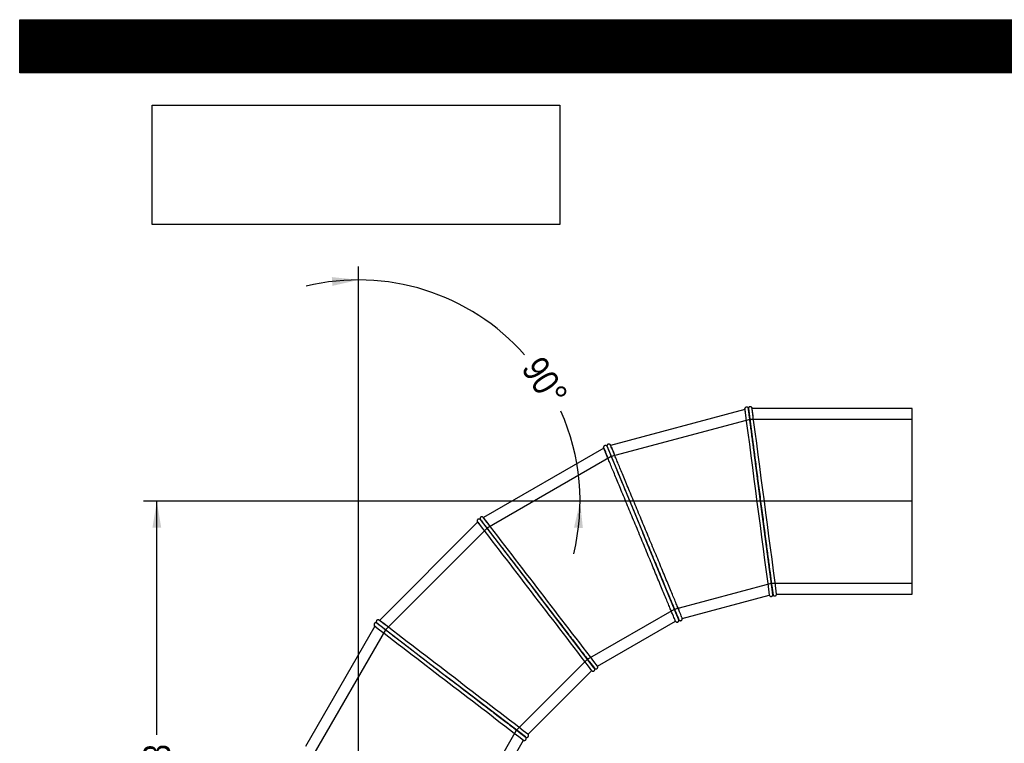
# Model space of a CAD drawing. Header units: millimetres. Extents: x 0 to 4243, y 0 to 3000.
# Tile 2 of 4: x 0 to 2121, y 1440 to 3000. Entities that reach past the tile are written whole.
import ezdxf
from ezdxf.enums import TextEntityAlignment as Align
from ezdxf.lldxf.tags import DXFTag

# ---------------------------------------------------------------- set-up
doc = ezdxf.new("R2010")
doc.units = ezdxf.units.MM
doc.header["$LTSCALE"] = 14.285714
for name, color, linetype in [('Default', 7, 'Continuous'), ('DV1_Default', 7, 'Continuous'), ('TUBO_X_GOMITO_90', 7, 'Continuous')]:
    doc.layers.add(name, color=color, linetype=linetype)
doc.styles.add('SEACAD_Arial_Narrow', font='ARIALN.TTF')
tags = doc.linetypes.add('HIDDEN2', pattern=[4.7625, 3.175, -1.5875]).pattern_tags.tags
tags[6:7] = [DXFTag(74, 4), DXFTag(75, 0), DXFTag(340, '0'), DXFTag(46, 0.0), DXFTag(50, 0.0), DXFTag(44, 0.0), DXFTag(45, 0.0)]
tags[4:5] = [DXFTag(74, 4), DXFTag(75, 0), DXFTag(340, '0'), DXFTag(46, 0.0), DXFTag(50, 0.0), DXFTag(44, 0.0), DXFTag(45, 0.0)]
tags = doc.linetypes.add('PHANTOM2', pattern=[31.75, 15.875, -3.175, 3.175, -3.175, 3.175, -3.175]).pattern_tags.tags
tags[14:15] = [DXFTag(74, 4), DXFTag(75, 0), DXFTag(340, '0'), DXFTag(46, 0.0), DXFTag(50, 0.0), DXFTag(44, 0.0), DXFTag(45, 0.0)]
tags[12:13] = [DXFTag(74, 4), DXFTag(75, 0), DXFTag(340, '0'), DXFTag(46, 0.0), DXFTag(50, 0.0), DXFTag(44, 0.0), DXFTag(45, 0.0)]
tags[10:11] = [DXFTag(74, 4), DXFTag(75, 0), DXFTag(340, '0'), DXFTag(46, 0.0), DXFTag(50, 0.0), DXFTag(44, 0.0), DXFTag(45, 0.0)]
tags[8:9] = [DXFTag(74, 4), DXFTag(75, 0), DXFTag(340, '0'), DXFTag(46, 0.0), DXFTag(50, 0.0), DXFTag(44, 0.0), DXFTag(45, 0.0)]
tags[6:7] = [DXFTag(74, 4), DXFTag(75, 0), DXFTag(340, '0'), DXFTag(46, 0.0), DXFTag(50, 0.0), DXFTag(44, 0.0), DXFTag(45, 0.0)]
tags[4:5] = [DXFTag(74, 4), DXFTag(75, 0), DXFTag(340, '0'), DXFTag(46, 0.0), DXFTag(50, 0.0), DXFTag(44, 0.0), DXFTag(45, 0.0)]
doc.dimstyles.new('Plastitalia', dxfattribs={"dimtxt": 57.142857, "dimasz": 57.142857, "dimexe": 28.571429, "dimexo": 0, "dimgap": 14.285714, "dimtad": 0, "dimdec": 0, "dimtxsty": 'SEACAD_Arial_Narrow', "dimblk1": '_SE_FILLED', "dimblk2": '_SE_FILLED', "dimsah": 1, "dimcen": 28.571429, "dimadec": 0, "dimazin": 0, "dimtfac": 0.8, "dimtdec": 1, "dimtmove": 0, "dimatfit": 3, "dimfxl": 1, "dimtolj": 1, "dimarcsym": 0})
picture_1 = doc.add_image_def('image1.jpg', size_in_pixel=(4302, 1260))

# ---------------------------------------------------------------- blocks, each defined once
blk = doc.blocks.new('SE')
at = {"layer": 'DV1_Default', "color": 7, "linetype": 'PHANTOM2'}
for p in [(730.1, 769.4), (1922.7, 1961.9)]:
    blk.add_line(p, (730.1, 1961.9), dxfattribs=at)
at = {"layer": 'TUBO_X_GOMITO_90', "color": 7, "linetype": 'Continuous'}
for p, q in [((1562.2, 2159.8), (1273.2, 2082.4)), ((1596.4, 1961.7), (1570, 2161.9)), ((1570.1, 2161.9), (1570, 2161.9)), ((1570, 2161.9), (1596.4, 1961.7)), ((1570, 2161.9), (1570, 2161.9)), ((1922.7, 2161.9), (1578.1, 2161.9)), ((1922.7, 1761.9), (1922.7, 2161.9)), ((1265.4, 2080.3), (1342.7, 1893.7)), ((1265.5, 2080.3), (1265.4, 2080.3)), ((1265.4, 2080.3), (1342.7, 1893.7)), ((1265.4, 2080.3), (1265.4, 2080.3)), ((1258.5, 2076.3), (999.3, 1926.7)), ((1596.4, 1961.7), (1596.4, 1961.7)), ((1596.4, 1961.7), (1622.7, 1761.9)), ((1596.4, 1961.7), (1596.4, 1961.7)), ((1622.7, 1761.9), (1596.4, 1961.7)), ((986.7, 1917), (775.1, 1705.4)), ((992.4, 1922.7), (992.3, 1922.6)), ((992.4, 1922.7), (1115.3, 1762.4)), ((992.4, 1922.7), (1115.3, 1762.4)), ((992.4, 1922.7), (992.4, 1922.7)), ((1342.7, 1893.7), (1342.7, 1893.7)), ((1419.8, 1707.6), (1342.7, 1893.7)), ((1342.7, 1893.7), (1342.7, 1893.7)), ((1419.8, 1707.6), (1342.7, 1893.7)), ((1115.3, 1762.4), (1115.3, 1762.4)), ((1238, 1602.6), (1115.3, 1762.4)), ((1115.3, 1762.4), (1115.3, 1762.4)), ((1238, 1602.6), (1115.3, 1762.4)), ((1622.7, 1761.9), (1622.7, 1761.9)), ((1622.7, 1761.9), (1622.7, 1761.9)), ((1630.7, 1761.9), (1630.6, 1760.9)), ((1630.7, 1761.9), (1922.7, 1761.9)), ((1427.6, 1709.7), (1614.9, 1759.8)), ((1615.3, 1759), (1614.9, 1759.8)), ((769.4, 1699.7), (929.7, 1576.7)), ((769.4, 1699.7), (769.4, 1699.7)), ((769.4, 1699.7), (929.7, 1576.7)), ((769.4, 1699.7), (769.4, 1699.6)), ((1244.9, 1606.6), (1412.9, 1703.6)), ((1413.5, 1702.8), (1412.9, 1703.6)), ((1419.8, 1707.6), (1419.9, 1707.6)), ((1419.8, 1707.6), (1419.8, 1707.6)), ((1427.6, 1709.6), (1427.7, 1708.7)), ((765.4, 1692.7), (615.8, 1433.6)), ((1095.2, 1459.8), (1232.3, 1596.9)), ((1233.1, 1596.3), (1232.3, 1596.9)), ((1238, 1602.5), (1238, 1602.6)), ((1238, 1602.6), (1238, 1602.6)), ((1244.9, 1606.6), (1245.3, 1605.7)), ((929.7, 1576.7), (929.7, 1576.7)), ((1089.5, 1454.1), (929.7, 1576.7)), ((929.7, 1576.7), (929.7, 1576.7)), ((1089.5, 1454.1), (929.7, 1576.7)), ((988.5, 1279.2), (1085.5, 1447.1)), ((1086.4, 1446.7), (1085.5, 1447.1)), ((1089.5, 1454.1), (1089.5, 1454.1)), ((1089.5, 1454), (1089.5, 1454.1)), ((1095.2, 1459.7), (1095.8, 1459))]:
    blk.add_line(p, q, dxfattribs=at)
at = {"layer": 'TUBO_X_GOMITO_90', "color": 7, "linetype": 'HIDDEN2'}
for p, q in [((1573.1, 2138.2), (1274.6, 2058.2)), ((1922.7, 2138.2), (1573.1, 2138.2)), ((1274.6, 2058.2), (1006.9, 1903.7)), ((1006.9, 1903.7), (788.4, 1685.1)), ((1410.7, 1729.7), (1619.6, 1785.6)), ((1619.6, 1785.6), (1922.7, 1785.6)), ((1223.4, 1621.5), (1410.7, 1729.7)), ((788.4, 1685.1), (633.8, 1417.5)), ((1070.5, 1468.6), (1223.4, 1621.5)), ((962.4, 1281.4), (1070.5, 1468.6))]:
    blk.add_line(p, q, dxfattribs=at)
at = {"layer": 'TUBO_X_GOMITO_90', "color": 7, "linetype": 'Continuous'}
for centre, radius, start, end in [((1284.9, 2113.4), 297, 6.7537, 9.7939), ((1656.5, 2167.7), 94.4, 183.5386, 188.7539), ((591281.8, 79594.4), 594781.7, 187.4805676, 187.5194324), ((-588018.5, -75663.4), 594710.8, 7.4805653, 7.5194347), ((876.3, 1904), 435, 21.7753, 24.4673), ((1347.4, 2108.2), 94.4, 198.5386, 203.7539), ((1064.4, 1970.8), 94.4, 213.5386, 218.7539), ((472981.5, 363837), 594781.6, 217.4805676, 217.5194324), ((662.1, 1651.6), 435, 36.7753, 39.4673), ((-470749.9, -360313.5), 594781.7, 37.4805676, 37.5194324), ((2067.2, 1833.3), 450, 186.8253, 189.3752), ((1521.8, 1752.9), 101.1, 4.0111, 8.5432), ((1799.6, 1877.9), 416, 201.8345, 204.4325), ((520.5, 1352.4), 435, 51.7753, 54.4673), ((-361145, -470289.4), 594781.6, 52.4805676, 52.5194324), ((1324.7, 1672.8), 101.1, 19.0111, 23.5432), ((826.5, 1764.9), 94.4, 228.5386, 233.7539), ((363005.6, 473442), 594781.7, 232.4805676, 232.5194324), ((1560.7, 1865.4), 416, 216.8345, 219.4325), ((1155.1, 1544.4), 101.1, 34.0111, 38.5432), ((1333.2, 1791.4), 416, 231.8345, 234.4325), ((1024.5, 1376.4), 101.1, 49.0111, 53.5432)]:
    blk.add_arc(centre, radius, start, end, dxfattribs=at)
at = {"layer": 'TUBO_X_GOMITO_90', "color": 7, "linetype": 'HIDDEN2'}
for centre, radius, start, end in [((1670.7, 2169), 108.7, 186.3351, 188.6984), ((1148.5, 2092.3), 435, 6.7753, 7.7187), ((1360.8, 2113.2), 108.7, 201.3351, 203.6984), ((1240.7, 1723.4), 383.8, 6.8313, 8.4577), ((1060.8, 1571.5), 383.8, 21.8313, 23.4577), ((926.4, 1378.2), 383.8, 36.8313, 38.4577), ((846.6, 1156.7), 383.8, 51.8313, 53.4577), ((846.6, 1156.7), 383.8, 50.4793, 51.0098)]:
    blk.add_arc(centre, radius, start, end, dxfattribs=at)
at = {"layer": 'TUBO_X_GOMITO_90', "color": 7, "linetype": 'Continuous'}
for points, knots in [([(1569.7, 2162.7), (1569.4, 2163.2), (1568.9, 2163.9), (1567.9, 2164.5), (1566.9, 2164.8), (1565.9, 2164.9), (1564.8, 2164.7), (1563.7, 2164.1), (1562.7, 2163.1), (1562.4, 2162.3), (1562.2, 2161.8)], [0, 0, 0, 0, 0.152515, 0.272961, 0.368083, 0.469004, 0.586161, 0.717646, 0.85824, 1, 1, 1, 1]), ([(1577.6, 2163.9), (1577.3, 2164.3), (1576.8, 2164.9), (1575.7, 2165.6), (1574.6, 2165.9), (1573.6, 2165.9), (1572.7, 2165.7), (1571.7, 2165.2), (1570.9, 2164.5), (1570.4, 2163.7), (1570.3, 2163.2), (1570.2, 2162.9)], [0, 0, 0, 0, 0.137937, 0.269423, 0.388775, 0.493226, 0.584764, 0.692563, 0.829801, 0.910934, 1, 1, 1, 1]), ([(1570, 2161.9), (1570, 2161.9), (1570, 2161.9), (1570, 2161.9), (1570, 2161.6), (1570.2, 2160.3), (1570.3, 2159.3), (1570.7, 2156.7), (1570.9, 2155.1), (1571.4, 2151.3), (1571.7, 2149.1), (1572.4, 2144.1), (1572.7, 2141.2), (1573.5, 2135), (1574, 2131.6), (1575, 2124.3), (1575.5, 2120.3), (1576.6, 2112), (1577.2, 2107.5), (1579, 2093.6), (1580.4, 2083.3), (1582.5, 2067), (1583.3, 2061.3), (1584.8, 2049.8), (1585.6, 2043.9), (1587.9, 2025.9), (1589.6, 2013.5), (1592.1, 1994.2), (1593, 1987.8), (1594.7, 1974.8), (1595.5, 1968.2), (1596.4, 1961.7)], [0.4996725, 0.4996725, 0.4996725, 0.4996725, 0.5, 0.5, 0.53125, 0.53125, 0.5625, 0.5625, 0.59375, 0.59375, 0.625, 0.625, 0.65625, 0.65625, 0.6875, 0.6875, 0.71875, 0.71875, 0.75, 0.75, 0.8125, 0.8125, 0.84375, 0.84375, 0.875, 0.875, 0.9375, 0.9375, 0.96875, 0.96875, 1, 1, 1, 1]), ([(1596.4, 1961.7), (1595.5, 1968.2), (1594.7, 1974.7), (1593, 1987.7), (1592.1, 1994.2), (1589.6, 2013.5), (1587.9, 2026.1), (1585.5, 2044.2), (1584.7, 2050.1), (1583.2, 2061.7), (1582.5, 2067.3), (1581.1, 2078.2), (1580.4, 2083.5), (1579, 2093.6), (1578.4, 2098.4), (1577.2, 2107.6), (1576.6, 2112), (1575.5, 2120.3), (1575, 2124.2), (1574, 2131.6), (1573.6, 2135), (1572.8, 2141.2), (1572.4, 2144), (1571.7, 2149.1), (1571.5, 2151.3), (1570.9, 2155.2), (1570.7, 2156.8), (1570.4, 2159.4), (1570.3, 2160.3), (1570.1, 2161.6), (1570.1, 2161.9), (1570.1, 2161.9)], [0, 0, 0, 0, 0.03125, 0.03125, 0.0625, 0.0625, 0.125, 0.125, 0.15625, 0.15625, 0.1875, 0.1875, 0.21875, 0.21875, 0.25, 0.25, 0.28125, 0.28125, 0.3125, 0.3125, 0.34375, 0.34375, 0.375, 0.375, 0.40625, 0.40625, 0.4375, 0.4375, 0.46875, 0.46875, 0.4994431, 0.4994431, 0.4994431, 0.4994431]), ([(1264.9, 2081), (1264.5, 2081.4), (1263.9, 2081.9), (1262.7, 2082.3), (1261.7, 2082.3), (1260.7, 2082.1), (1259.7, 2081.6), (1258.7, 2080.8), (1258.1, 2079.6), (1258, 2078.7), (1258, 2078.2)], [0, 0, 0, 0, 0.152515, 0.272961, 0.368083, 0.469004, 0.586161, 0.717646, 0.85824, 1, 1, 1, 1]), ([(1272.2, 2084.1), (1271.8, 2084.5), (1271.2, 2085), (1270, 2085.4), (1268.9, 2085.4), (1267.9, 2085.1), (1267, 2084.7), (1266.2, 2083.9), (1265.7, 2083), (1265.4, 2082.1), (1265.4, 2081.6), (1265.3, 2081.3)], [0, 0, 0, 0, 0.137937, 0.269423, 0.388775, 0.493226, 0.584764, 0.692563, 0.829801, 0.910934, 1, 1, 1, 1]), ([(1265.4, 2080.3), (1265.4, 2080.3), (1265.4, 2080.3), (1265.4, 2080.3), (1265.6, 2080), (1266.1, 2078.8), (1266.4, 2077.9), (1267.4, 2075.5), (1268, 2074), (1269.5, 2070.4), (1270.4, 2068.4), (1272.3, 2063.6), (1273.4, 2061), (1275.8, 2055.2), (1277.1, 2052), (1280, 2045.2), (1281.5, 2041.6), (1284.7, 2033.8), (1286.4, 2029.6), (1291.8, 2016.6), (1295.8, 2007.1), (1302.1, 1991.8), (1304.3, 1986.5), (1308.7, 1975.8), (1311, 1970.3), (1317.9, 1953.6), (1322.7, 1942), (1330.2, 1924), (1332.7, 1918), (1337.7, 1905.9), (1340.2, 1899.8), (1342.7, 1893.7)], [0.4996725, 0.4996725, 0.4996725, 0.4996725, 0.5, 0.5, 0.53125, 0.53125, 0.5625, 0.5625, 0.59375, 0.59375, 0.625, 0.625, 0.65625, 0.65625, 0.6875, 0.6875, 0.71875, 0.71875, 0.75, 0.75, 0.8125, 0.8125, 0.84375, 0.84375, 0.875, 0.875, 0.9375, 0.9375, 0.96875, 0.96875, 1, 1, 1, 1]), ([(1265.5, 2080.3), (1265.5, 2080.3), (1265.5, 2080.3), (1265.5, 2080.3), (1265.6, 2080), (1266.1, 2078.8), (1266.5, 2077.9), (1267.5, 2075.5), (1268.1, 2074), (1269.6, 2070.5), (1270.4, 2068.4), (1272.4, 2063.7), (1273.5, 2061), (1275.9, 2055.2), (1277.2, 2052.1), (1280, 2045.2), (1281.5, 2041.6), (1284.7, 2033.8), (1286.5, 2029.6), (1291.8, 2016.6), (1295.8, 2007.1), (1302.1, 1991.8), (1304.3, 1986.5), (1308.7, 1975.8), (1311, 1970.3), (1317.9, 1953.6), (1322.7, 1942), (1330.2, 1924), (1332.7, 1918), (1337.7, 1905.9), (1340.2, 1899.8), (1342.7, 1893.7)], [0.4996725, 0.4996725, 0.4996725, 0.4996725, 0.5, 0.5, 0.53125, 0.53125, 0.5625, 0.5625, 0.59375, 0.59375, 0.625, 0.625, 0.65625, 0.65625, 0.6875, 0.6875, 0.71875, 0.71875, 0.75, 0.75, 0.8125, 0.8125, 0.84375, 0.84375, 0.875, 0.875, 0.9375, 0.9375, 0.96875, 0.96875, 1, 1, 1, 1]), ([(1427.6, 1709.7), (1427.6, 1709.7), (1427.5, 1710), (1427, 1711.2), (1426.6, 1712.1), (1425.1, 1715.7), (1423.6, 1719.3), (1420.7, 1726.3), (1419.7, 1728.9), (1417.3, 1734.6), (1416, 1737.8), (1411.7, 1748), (1408.5, 1755.8), (1403.1, 1768.8), (1401.2, 1773.4), (1397.3, 1782.8), (1395.3, 1787.8), (1391.1, 1797.9), (1388.9, 1803.2), (1384.5, 1813.9), (1382.2, 1819.4), (1377.6, 1830.5), (1375.2, 1836.2), (1370.4, 1847.7), (1368, 1853.7), (1363, 1865.6), (1360.5, 1871.6), (1355.5, 1883.7), (1353, 1889.8), (1348, 1902), (1345.4, 1908.1), (1340.4, 1920.2), (1337.9, 1926.2), (1330.5, 1944.1), (1325.6, 1955.9), (1318.6, 1972.8), (1316.4, 1978.3), (1311.9, 1989.1), (1309.7, 1994.3), (1305.5, 2004.5), (1303.5, 2009.4), (1299.6, 2018.8), (1297.7, 2023.2), (1294.2, 2031.8), (1292.5, 2035.9), (1289.3, 2043.6), (1287.8, 2047.3), (1284.9, 2054.1), (1283.6, 2057.3), (1281.2, 2063.1), (1280.1, 2065.7), (1278.2, 2070.4), (1277.3, 2072.5), (1275.8, 2076.1), (1275.2, 2077.6), (1274.2, 2080), (1273.8, 2080.9), (1273.3, 2082.1), (1273.2, 2082.4), (1273.2, 2082.4)], [0, 0, 0, 0, 0.015625, 0.015625, 0.03125, 0.03125, 0.0625, 0.0625, 0.078125, 0.078125, 0.09375, 0.09375, 0.125, 0.125, 0.140625, 0.140625, 0.15625, 0.15625, 0.171875, 0.171875, 0.1875, 0.1875, 0.203125, 0.203125, 0.21875, 0.21875, 0.234375, 0.234375, 0.25, 0.25, 0.265625, 0.265625, 0.28125, 0.28125, 0.3125, 0.3125, 0.328125, 0.328125, 0.34375, 0.34375, 0.359375, 0.359375, 0.375, 0.375, 0.390625, 0.390625, 0.40625, 0.40625, 0.421875, 0.421875, 0.4375, 0.4375, 0.453125, 0.453125, 0.46875, 0.46875, 0.484375, 0.484375, 0.499904, 0.499904, 0.499904, 0.499904]), ([(1412.9, 1703.6), (1412.9, 1703.6), (1412.8, 1703.9), (1412.3, 1705.1), (1411.9, 1706), (1410.4, 1709.6), (1408.9, 1713.2), (1406, 1720.1), (1404.9, 1722.8), (1402.5, 1728.5), (1401.2, 1731.7), (1397, 1741.9), (1393.7, 1749.7), (1388.4, 1762.7), (1386.5, 1767.3), (1382.5, 1776.7), (1380.5, 1781.6), (1376.3, 1791.8), (1374.1, 1797.1), (1369.7, 1807.8), (1367.4, 1813.2), (1362.8, 1824.4), (1360.5, 1830), (1355.7, 1841.6), (1353.2, 1847.5), (1348.3, 1859.5), (1345.8, 1865.5), (1340.8, 1877.6), (1338.2, 1883.7), (1333.2, 1895.9), (1330.7, 1902), (1325.6, 1914.1), (1323.1, 1920.1), (1315.7, 1938), (1310.9, 1949.8), (1303.9, 1966.6), (1301.6, 1972.2), (1297.1, 1982.9), (1295, 1988.2), (1290.8, 1998.3), (1288.7, 2003.3), (1284.8, 2012.7), (1283, 2017.1), (1279.4, 2025.7), (1277.7, 2029.8), (1274.5, 2037.5), (1273, 2041.2), (1270.2, 2048), (1268.9, 2051.2), (1266.5, 2057), (1265.4, 2059.6), (1263.4, 2064.3), (1262.6, 2066.4), (1261.1, 2070), (1260.5, 2071.5), (1259.5, 2073.9), (1259.1, 2074.8), (1258.6, 2076), (1258.5, 2076.3), (1258.5, 2076.3)], [0, 0, 0, 0, 0.015625, 0.015625, 0.03125, 0.03125, 0.0625, 0.0625, 0.078125, 0.078125, 0.09375, 0.09375, 0.125, 0.125, 0.140625, 0.140625, 0.15625, 0.15625, 0.171875, 0.171875, 0.1875, 0.1875, 0.203125, 0.203125, 0.21875, 0.21875, 0.234375, 0.234375, 0.25, 0.25, 0.265625, 0.265625, 0.28125, 0.28125, 0.3125, 0.3125, 0.328125, 0.328125, 0.34375, 0.34375, 0.359375, 0.359375, 0.375, 0.375, 0.390625, 0.390625, 0.40625, 0.40625, 0.421875, 0.421875, 0.4375, 0.4375, 0.453125, 0.453125, 0.46875, 0.46875, 0.484375, 0.484375, 0.4999019, 0.4999019, 0.4999019, 0.4999019]), ([(1620.2, 1781.3), (1620, 1782.7), (1619.8, 1784.1), (1619.2, 1788.7), (1618.7, 1792.1), (1617.3, 1803.1), (1616.2, 1811.5), (1614.3, 1825.4), (1613.7, 1830.3), (1612.4, 1840.4), (1611.7, 1845.7), (1610.2, 1856.6), (1609.5, 1862.2), (1608, 1873.7), (1607.2, 1879.6), (1605.6, 1891.5), (1604.8, 1897.6), (1603.2, 1910), (1602.4, 1916.3), (1600.7, 1929.2), (1599.8, 1935.6), (1598.1, 1948.6), (1597.3, 1955.1), (1596.4, 1961.7)], [0.6409064, 0.6409064, 0.6409064, 0.6409064, 0.65625, 0.65625, 0.6875, 0.6875, 0.75, 0.75, 0.78125, 0.78125, 0.8125, 0.8125, 0.84375, 0.84375, 0.875, 0.875, 0.90625, 0.90625, 0.9375, 0.9375, 0.96875, 0.96875, 1, 1, 1, 1]), ([(1596.4, 1961.7), (1597.3, 1955.1), (1598.1, 1948.6), (1599.8, 1935.6), (1600.7, 1929.2), (1603.2, 1910), (1604.8, 1897.4), (1607.2, 1879.3), (1608, 1873.4), (1609.5, 1861.9), (1610.3, 1856.2), (1611.7, 1845.4), (1612.4, 1840.1), (1613.7, 1830), (1614.3, 1825.2), (1616.1, 1811.5), (1617.2, 1803.2), (1618.7, 1792.2), (1619.1, 1788.8), (1619.9, 1782.6), (1620.3, 1779.8), (1621, 1774.7), (1621.3, 1772.5), (1621.8, 1768.7), (1622, 1767.1), (1622.3, 1764.5), (1622.4, 1763.5), (1622.6, 1762.2), (1622.7, 1761.9), (1622.7, 1761.9)], [0, 0, 0, 0, 0.03125, 0.03125, 0.0625, 0.0625, 0.125, 0.125, 0.15625, 0.15625, 0.1875, 0.1875, 0.21875, 0.21875, 0.25, 0.25, 0.3125, 0.3125, 0.34375, 0.34375, 0.375, 0.375, 0.40625, 0.40625, 0.4375, 0.4375, 0.46875, 0.46875, 0.4996803, 0.4996803, 0.4996803, 0.4996803]), ([(991.7, 1923.2), (991.2, 1923.4), (990.4, 1923.8), (989.2, 1923.8), (988.2, 1923.6), (987.3, 1923.2), (986.4, 1922.4), (985.8, 1921.4), (985.4, 1920), (985.6, 1919.2), (985.7, 1918.7)], [0, 0, 0, 0, 0.152515, 0.272961, 0.368083, 0.469004, 0.586161, 0.717646, 0.85824, 1, 1, 1, 1]), ([(997.9, 1928.1), (997.5, 1928.3), (996.7, 1928.7), (995.5, 1928.7), (994.4, 1928.4), (993.5, 1927.9), (992.8, 1927.3), (992.2, 1926.4), (991.9, 1925.3), (991.8, 1924.3), (992, 1923.9), (992, 1923.6)], [0, 0, 0, 0, 0.137937, 0.269423, 0.388775, 0.493226, 0.584764, 0.692563, 0.829801, 0.910934, 1, 1, 1, 1]), ([(992.3, 1922.6), (992.3, 1922.6), (992.3, 1922.6), (992.4, 1922.6), (992.6, 1922.4), (993.4, 1921.3), (994, 1920.5), (995.5, 1918.5), (996.5, 1917.2), (998.8, 1914.2), (1000.2, 1912.4), (1003.3, 1908.3), (1005.1, 1906.1), (1008.9, 1901.1), (1011, 1898.4), (1015.5, 1892.5), (1017.9, 1889.4), (1023, 1882.7), (1025.8, 1879.1), (1034.3, 1867.9), (1040.6, 1859.8), (1050.7, 1846.7), (1054.1, 1842.1), (1061.2, 1832.9), (1064.8, 1828.2), (1075.9, 1813.8), (1083.5, 1803.9), (1095.3, 1788.5), (1099.3, 1783.3), (1107.3, 1772.9), (1111.3, 1767.6), (1115.3, 1762.4)], [0.4996725, 0.4996725, 0.4996725, 0.4996725, 0.5, 0.5, 0.53125, 0.53125, 0.5625, 0.5625, 0.59375, 0.59375, 0.625, 0.625, 0.65625, 0.65625, 0.6875, 0.6875, 0.71875, 0.71875, 0.75, 0.75, 0.8125, 0.8125, 0.84375, 0.84375, 0.875, 0.875, 0.9375, 0.9375, 0.96875, 0.96875, 1, 1, 1, 1]), ([(992.4, 1922.7), (992.4, 1922.7), (992.4, 1922.7), (992.4, 1922.7), (992.6, 1922.4), (993.4, 1921.3), (994, 1920.6), (995.6, 1918.5), (996.6, 1917.2), (998.9, 1914.2), (1000.3, 1912.4), (1003.4, 1908.4), (1005.1, 1906.1), (1008.9, 1901.1), (1011, 1898.4), (1015.5, 1892.5), (1017.9, 1889.4), (1023.1, 1882.7), (1025.8, 1879.1), (1034.4, 1868), (1040.6, 1859.8), (1050.7, 1846.7), (1054.2, 1842.1), (1061.2, 1832.9), (1064.8, 1828.2), (1075.9, 1813.8), (1083.5, 1803.9), (1095.3, 1788.5), (1099.3, 1783.3), (1107.3, 1772.9), (1111.3, 1767.6), (1115.3, 1762.4)], [0.4996725, 0.4996725, 0.4996725, 0.4996725, 0.5, 0.5, 0.53125, 0.53125, 0.5625, 0.5625, 0.59375, 0.59375, 0.625, 0.625, 0.65625, 0.65625, 0.6875, 0.6875, 0.71875, 0.71875, 0.75, 0.75, 0.8125, 0.8125, 0.84375, 0.84375, 0.875, 0.875, 0.9375, 0.9375, 0.96875, 0.96875, 1, 1, 1, 1]), ([(1342.7, 1893.7), (1345.3, 1887.6), (1347.8, 1881.5), (1352.8, 1869.4), (1355.3, 1863.4), (1362.7, 1845.5), (1367.6, 1833.8), (1374.5, 1816.9), (1376.8, 1811.4), (1381.3, 1800.7), (1383.5, 1795.4), (1387.7, 1785.3), (1389.7, 1780.4), (1393.6, 1771), (1395.4, 1766.5), (1400.8, 1753.7), (1404, 1746), (1408.2, 1735.7), (1409.5, 1732.6), (1411.9, 1726.8), (1413, 1724.2), (1414.9, 1719.5), (1415.8, 1717.4), (1417.3, 1713.8), (1417.9, 1712.3), (1419.2, 1709.2), (1419.7, 1708.1), (1419.8, 1707.7)], [0, 0, 0, 0, 0.03125, 0.03125, 0.0625, 0.0625, 0.125, 0.125, 0.15625, 0.15625, 0.1875, 0.1875, 0.21875, 0.21875, 0.25, 0.25, 0.3125, 0.3125, 0.34375, 0.34375, 0.375, 0.375, 0.40625, 0.40625, 0.4375, 0.4375, 0.4876995, 0.4876995, 0.4876995, 0.4876995]), ([(1342.7, 1893.7), (1345.3, 1887.6), (1347.8, 1881.6), (1352.8, 1869.4), (1355.3, 1863.4), (1362.7, 1845.5), (1367.5, 1833.8), (1374.5, 1817), (1376.8, 1811.4), (1381.3, 1800.7), (1383.4, 1795.5), (1387.6, 1785.3), (1389.7, 1780.4), (1393.5, 1771), (1395.4, 1766.5), (1400.7, 1753.7), (1403.9, 1746), (1408.1, 1735.8), (1409.4, 1732.6), (1411.8, 1726.8), (1412.9, 1724.2), (1414.9, 1719.5), (1415.7, 1717.4), (1417.2, 1713.8), (1417.8, 1712.3), (1418.8, 1709.9), (1419.2, 1709), (1419.7, 1707.9), (1419.8, 1707.6), (1419.8, 1707.6)], [0, 0, 0, 0, 0.03125, 0.03125, 0.0625, 0.0625, 0.125, 0.125, 0.15625, 0.15625, 0.1875, 0.1875, 0.21875, 0.21875, 0.25, 0.25, 0.3125, 0.3125, 0.34375, 0.34375, 0.375, 0.375, 0.40625, 0.40625, 0.4375, 0.4375, 0.46875, 0.46875, 0.4996803, 0.4996803, 0.4996803, 0.4996803]), ([(1115.3, 1762.4), (1119.3, 1757.2), (1123.3, 1752), (1131.3, 1741.6), (1135.3, 1736.4), (1147.1, 1721), (1154.8, 1711), (1165.9, 1696.5), (1169.5, 1691.8), (1176.6, 1682.5), (1180.1, 1678), (1186.7, 1669.3), (1190, 1665.1), (1196.2, 1657.1), (1199.1, 1653.2), (1207.5, 1642.2), (1212.6, 1635.6), (1219.4, 1626.8), (1221.5, 1624.1), (1225.3, 1619.1), (1227, 1616.8), (1230.1, 1612.8), (1231.5, 1611), (1233.8, 1607.9), (1234.8, 1606.7), (1236.4, 1604.6), (1237, 1603.8), (1237.8, 1602.8), (1238, 1602.5), (1238, 1602.5)], [0, 0, 0, 0, 0.03125, 0.03125, 0.0625, 0.0625, 0.125, 0.125, 0.15625, 0.15625, 0.1875, 0.1875, 0.21875, 0.21875, 0.25, 0.25, 0.3125, 0.3125, 0.34375, 0.34375, 0.375, 0.375, 0.40625, 0.40625, 0.4375, 0.4375, 0.46875, 0.46875, 0.4996803, 0.4996803, 0.4996803, 0.4996803]), ([(1115.3, 1762.4), (1119.3, 1757.2), (1123.3, 1752), (1131.3, 1741.6), (1135.3, 1736.4), (1147.1, 1721), (1154.8, 1711), (1165.9, 1696.5), (1169.6, 1691.7), (1176.6, 1682.5), (1180.1, 1678), (1186.8, 1669.3), (1190, 1665.1), (1196.2, 1657), (1199.2, 1653.2), (1207.6, 1642.2), (1212.7, 1635.6), (1219.4, 1626.8), (1221.5, 1624.1), (1225.3, 1619.1), (1227.1, 1616.8), (1230.2, 1612.8), (1231.5, 1611), (1233.9, 1608), (1234.9, 1606.7), (1236.7, 1604.3), (1237.4, 1603.3), (1237.8, 1602.9)], [0, 0, 0, 0, 0.03125, 0.03125, 0.0625, 0.0625, 0.125, 0.125, 0.15625, 0.15625, 0.1875, 0.1875, 0.21875, 0.21875, 0.25, 0.25, 0.3125, 0.3125, 0.34375, 0.34375, 0.375, 0.375, 0.40625, 0.40625, 0.4375, 0.4375, 0.4801344, 0.4801344, 0.4801344, 0.4801344]), ([(1622.7, 1761.9), (1622.7, 1761.9), (1622.7, 1761.9), (1622.7, 1761.9), (1622.7, 1762.1), (1622.7, 1762.4)], [0.49986305, 0.49986305, 0.49986305, 0.49986305, 0.5, 0.5, 0.52125921, 0.52125921, 0.52125921, 0.52125921]), ([(1623.2, 1760), (1623.4, 1759.7), (1623.7, 1759.3), (1624.4, 1758.6), (1625.3, 1758.1), (1626.4, 1757.9), (1627.3, 1757.9), (1628.3, 1758.2), (1629.3, 1758.8), (1630.2, 1759.7), (1630.4, 1760.5), (1630.6, 1760.9)], [0, 0, 0, 0, 0.089066, 0.170199, 0.307437, 0.415236, 0.506774, 0.611225, 0.730577, 0.862063, 1, 1, 1, 1]), ([(1615.3, 1759), (1615.6, 1758.5), (1616.1, 1757.8), (1617.2, 1757.1), (1618.5, 1756.8), (1619.6, 1756.9), (1620.6, 1757.3), (1621.4, 1757.8), (1622.3, 1758.7), (1622.5, 1759.5), (1622.7, 1760)], [0, 0, 0, 0, 0.14176, 0.282354, 0.413839, 0.530996, 0.631917, 0.727039, 0.847485, 1, 1, 1, 1]), ([(768.6, 1700), (768.1, 1700.1), (767.2, 1700.3), (766.1, 1700), (765.1, 1699.5), (764.4, 1698.9), (763.7, 1697.9), (763.4, 1696.7), (763.4, 1695.3), (763.7, 1694.6), (764, 1694.1)], [0, 0, 0, 0, 0.152515, 0.272961, 0.368083, 0.469004, 0.586161, 0.717646, 0.85824, 1, 1, 1, 1]), ([(773.3, 1706.4), (772.9, 1706.5), (772.1, 1706.6), (770.8, 1706.3), (769.8, 1705.8), (769.1, 1705.1), (768.6, 1704.2), (768.3, 1703.2), (768.2, 1702.2), (768.5, 1701.2), (768.7, 1700.7), (768.8, 1700.5)], [0, 0, 0, 0, 0.137937, 0.269423, 0.388775, 0.493226, 0.584764, 0.692563, 0.829801, 0.910934, 1, 1, 1, 1]), ([(769.4, 1699.7), (769.4, 1699.7), (769.4, 1699.7), (769.4, 1699.7), (769.7, 1699.5), (770.8, 1698.7), (771.5, 1698.1), (773.6, 1696.5), (774.8, 1695.5), (777.9, 1693.2), (779.7, 1691.8), (783.7, 1688.7), (786, 1687), (791, 1683.2), (793.7, 1681.1), (799.6, 1676.6), (802.7, 1674.2), (809.4, 1669), (812.9, 1666.3), (824.1, 1657.7), (832.3, 1651.4), (845.4, 1641.4), (849.9, 1637.9), (859.2, 1630.8), (863.9, 1627.2), (878.2, 1616.2), (888.2, 1608.6), (903.6, 1596.7), (908.8, 1592.7), (919.2, 1584.8), (924.4, 1580.7), (929.7, 1576.7)], [0.4996725, 0.4996725, 0.4996725, 0.4996725, 0.5, 0.5, 0.53125, 0.53125, 0.5625, 0.5625, 0.59375, 0.59375, 0.625, 0.625, 0.65625, 0.65625, 0.6875, 0.6875, 0.71875, 0.71875, 0.75, 0.75, 0.8125, 0.8125, 0.84375, 0.84375, 0.875, 0.875, 0.9375, 0.9375, 0.96875, 0.96875, 1, 1, 1, 1]), ([(769.4, 1699.7), (769.4, 1699.7), (769.4, 1699.7), (769.4, 1699.7), (769.7, 1699.4), (770.7, 1698.6), (771.5, 1698), (773.5, 1696.5), (774.8, 1695.5), (777.9, 1693.2), (779.6, 1691.8), (783.7, 1688.7), (785.9, 1687), (790.9, 1683.1), (793.7, 1681), (799.5, 1676.5), (802.7, 1674.1), (809.4, 1669), (812.9, 1666.3), (824.1, 1657.7), (832.3, 1651.4), (845.4, 1641.4), (849.9, 1637.9), (859.1, 1630.8), (863.8, 1627.2), (878.2, 1616.2), (888.2, 1608.6), (903.6, 1596.7), (908.8, 1592.7), (919.2, 1584.8), (924.4, 1580.7), (929.7, 1576.7)], [0.4996725, 0.4996725, 0.4996725, 0.4996725, 0.5, 0.5, 0.53125, 0.53125, 0.5625, 0.5625, 0.59375, 0.59375, 0.625, 0.625, 0.65625, 0.65625, 0.6875, 0.6875, 0.71875, 0.71875, 0.75, 0.75, 0.8125, 0.8125, 0.84375, 0.84375, 0.875, 0.875, 0.9375, 0.9375, 0.96875, 0.96875, 1, 1, 1, 1]), ([(1413.5, 1702.8), (1413.8, 1702.5), (1414.5, 1701.9), (1415.8, 1701.5), (1417.1, 1701.6), (1418.2, 1701.9), (1419, 1702.5), (1419.7, 1703.3), (1420.3, 1704.4), (1420.3, 1705.2), (1420.3, 1705.7)], [0, 0, 0, 0, 0.14176, 0.282354, 0.413839, 0.530996, 0.631917, 0.727039, 0.847485, 1, 1, 1, 1]), ([(1420.9, 1705.8), (1421.1, 1705.6), (1421.5, 1705.3), (1422.3, 1704.8), (1423.4, 1704.6), (1424.4, 1704.6), (1425.4, 1704.9), (1426.2, 1705.4), (1427, 1706.2), (1427.6, 1707.4), (1427.7, 1708.2), (1427.7, 1708.7)], [0, 0, 0, 0, 0.089066, 0.170199, 0.307437, 0.415236, 0.506774, 0.611225, 0.730577, 0.862063, 1, 1, 1, 1]), ([(1233.1, 1596.3), (1233.5, 1596.1), (1234.3, 1595.7), (1235.7, 1595.7), (1236.9, 1596.1), (1237.8, 1596.7), (1238.5, 1597.5), (1238.9, 1598.4), (1239.2, 1599.6), (1239.1, 1600.4), (1238.9, 1600.9)], [0, 0, 0, 0, 0.14176, 0.282354, 0.413839, 0.530996, 0.631917, 0.727039, 0.847485, 1, 1, 1, 1]), ([(1239.4, 1601.2), (1239.7, 1601), (1240.1, 1600.8), (1241.1, 1600.6), (1242.1, 1600.6), (1243.2, 1600.9), (1244, 1601.4), (1244.7, 1602.2), (1245.3, 1603.2), (1245.5, 1604.4), (1245.4, 1605.2), (1245.3, 1605.7)], [0, 0, 0, 0, 0.089066, 0.170199, 0.307437, 0.415236, 0.506774, 0.611225, 0.730577, 0.862063, 1, 1, 1, 1]), ([(929.7, 1576.7), (934.9, 1572.7), (940.1, 1568.7), (950.5, 1560.7), (955.7, 1556.8), (971, 1545), (981.1, 1537.3), (995.6, 1526.1), (1000.3, 1522.5), (1009.6, 1515.4), (1014, 1512), (1022.7, 1505.3), (1027, 1502.1), (1035, 1495.9), (1038.9, 1492.9), (1049.9, 1484.5), (1056.5, 1479.4), (1065.3, 1472.7), (1068, 1470.6), (1073, 1466.8), (1075.3, 1465), (1079.3, 1461.9), (1081.1, 1460.6), (1084.1, 1458.2), (1085.4, 1457.2), (1087.8, 1455.4), (1088.8, 1454.7), (1089.2, 1454.3)], [0, 0, 0, 0, 0.03125, 0.03125, 0.0625, 0.0625, 0.125, 0.125, 0.15625, 0.15625, 0.1875, 0.1875, 0.21875, 0.21875, 0.25, 0.25, 0.3125, 0.3125, 0.34375, 0.34375, 0.375, 0.375, 0.40625, 0.40625, 0.4375, 0.4375, 0.4801344, 0.4801344, 0.4801344, 0.4801344]), ([(929.7, 1576.7), (934.9, 1572.7), (940.1, 1568.7), (950.5, 1560.7), (955.7, 1556.8), (971, 1545), (981.1, 1537.3), (995.5, 1526.2), (1000.3, 1522.5), (1009.5, 1515.4), (1014, 1512), (1022.7, 1505.3), (1026.9, 1502.1), (1035, 1495.9), (1038.8, 1492.9), (1049.8, 1484.5), (1056.5, 1479.4), (1065.3, 1472.6), (1068, 1470.6), (1072.9, 1466.7), (1075.2, 1465), (1079.2, 1461.9), (1081, 1460.5), (1083.6, 1458.5), (1084.6, 1457.8), (1085.4, 1457.1)], [0, 0, 0, 0, 0.03125, 0.03125, 0.0625, 0.0625, 0.125, 0.125, 0.15625, 0.15625, 0.1875, 0.1875, 0.21875, 0.21875, 0.25, 0.25, 0.3125, 0.3125, 0.34375, 0.34375, 0.375, 0.375, 0.40625, 0.40625, 0.4285393, 0.4285393, 0.4285393, 0.4285393]), ([(1086.4, 1446.7), (1086.8, 1446.6), (1087.7, 1446.5), (1089, 1446.8), (1090.1, 1447.5), (1090.9, 1448.4), (1091.3, 1449.3), (1091.5, 1450.3), (1091.4, 1451.5), (1091.1, 1452.3), (1090.8, 1452.7)], [0, 0, 0, 0, 0.14176, 0.282354, 0.413839, 0.530996, 0.631917, 0.727039, 0.847485, 1, 1, 1, 1]), ([(1091.2, 1453.1), (1091.5, 1453), (1092, 1452.9), (1093, 1452.9), (1094, 1453.2), (1094.9, 1453.8), (1095.6, 1454.5), (1096.1, 1455.4), (1096.4, 1456.5), (1096.3, 1457.8), (1096, 1458.5), (1095.8, 1459)], [0, 0, 0, 0, 0.089066, 0.170199, 0.307437, 0.415236, 0.506774, 0.611225, 0.730577, 0.862063, 1, 1, 1, 1])]:
    blk.add_open_spline(points, degree=3, knots=knots, dxfattribs=at)
for points in [[(1577.6, 2163.9), (1577.9, 2163.2), (1578.1, 2162.6), (1578.1, 2161.8)], [(1562.3, 2159.8), (1562.1, 2160.4), (1562.1, 2161.1), (1562.2, 2161.8)], [(1569.7, 2162.7), (1569.9, 2162.1), (1570, 2161.8), (1570, 2161.7)], [(1570.1, 2161.8), (1570, 2161.8), (1570.1, 2162.2), (1570.2, 2162.9)], [(1264.9, 2081), (1265.3, 2080.5), (1265.5, 2080.2), (1265.5, 2080.1)], [(1265.5, 2080.2), (1265.5, 2080.2), (1265.4, 2080.6), (1265.3, 2081.3)], [(1272.2, 2084.1), (1272.7, 2083.6), (1273.1, 2083), (1273.2, 2082.3)], [(1258.5, 2076.2), (1258.2, 2076.8), (1258, 2077.5), (1258, 2078.2)], [(986.8, 1916.9), (986.2, 1917.4), (985.9, 1918), (985.7, 1918.7)], [(991.7, 1923.2), (992.2, 1922.8), (992.4, 1922.5), (992.5, 1922.5)], [(992.5, 1922.5), (992.4, 1922.6), (992.3, 1922.9), (992, 1923.6)], [(997.9, 1928.1), (998.5, 1927.7), (999, 1927.2), (999.4, 1926.6)], [(1623.2, 1760), (1622.9, 1760.6), (1622.7, 1761.3), (1622.7, 1762)], [(1622.7, 1761.9), (1622.8, 1761.3), (1622.8, 1760.6), (1622.7, 1760)], [(768.6, 1700), (769.2, 1699.8), (769.5, 1699.6), (769.5, 1699.6)], [(769.6, 1699.6), (769.5, 1699.6), (769.2, 1699.9), (768.8, 1700.5)], [(773.3, 1706.4), (774, 1706.2), (774.7, 1705.8), (775.2, 1705.3)], [(1419.8, 1707.6), (1420.1, 1707), (1420.3, 1706.4), (1420.3, 1705.7)], [(1420.9, 1705.8), (1420.4, 1706.4), (1420, 1707), (1419.9, 1707.7)], [(765.5, 1692.7), (764.9, 1693), (764.4, 1693.5), (764, 1694.1)], [(1239.4, 1601.2), (1238.8, 1601.5), (1238.4, 1602), (1238, 1602.6)], [(1238, 1602.5), (1238.4, 1602), (1238.8, 1601.5), (1238.9, 1600.9)], [(1091.2, 1453.1), (1090.6, 1453.3), (1090, 1453.6), (1089.5, 1454.1)], [(1089.5, 1454), (1090.1, 1453.7), (1090.5, 1453.3), (1090.8, 1452.7)]]:
    blk.add_open_spline(points, degree=3, dxfattribs=at)
at = {"layer": 'TUBO_X_GOMITO_90', "color": 7, "linetype": 'HIDDEN2'}
for points, knots in [([(1260.2, 2072.2), (1260.6, 2071.1), (1261.2, 2069.8), (1262.6, 2066.5), (1263.4, 2064.4), (1264.9, 2060.7), (1265.5, 2059.3), (1266.2, 2057.8)], [0.5333249, 0.5333249, 0.5333249, 0.5333249, 0.546875, 0.546875, 0.5625, 0.5625, 0.57138717, 0.57138717, 0.57138717, 0.57138717]), ([(1274.9, 2078.3), (1275.4, 2077.2), (1275.9, 2075.9), (1277.3, 2072.6), (1278.1, 2070.5), (1279.7, 2066.8), (1280.3, 2065.4), (1280.9, 2063.9)], [0.53332704, 0.53332704, 0.53332704, 0.53332704, 0.546875, 0.546875, 0.5625, 0.5625, 0.57138942, 0.57138942, 0.57138942, 0.57138942]), ([(1622.4, 1763.7), (1622.3, 1764.3), (1622.3, 1765), (1621.8, 1768.4), (1621.3, 1772.3), (1620.5, 1778.5), (1620.3, 1779.9), (1620.1, 1781.3)], [0.54181199, 0.54181199, 0.54181199, 0.54181199, 0.5625, 0.5625, 0.625, 0.625, 0.64074765, 0.64074765, 0.64074765, 0.64074765]), ([(1622.7, 1762.4), (1622.6, 1762.5), (1622.6, 1762.7), (1622.5, 1763.6), (1622.4, 1764.5), (1621.9, 1768.4), (1621.4, 1772.3), (1620.5, 1778.5), (1620.4, 1779.9), (1620.2, 1781.3)], [0.5212592, 0.5212592, 0.5212592, 0.5212592, 0.53125, 0.53125, 0.5625, 0.5625, 0.625, 0.625, 0.6409064, 0.6409064, 0.6409064, 0.6409064]), ([(1620.3, 1780.1), (1620.5, 1779.1), (1620.6, 1778.1), (1621, 1774.7), (1621.3, 1772.5), (1621.8, 1768.6), (1622, 1767), (1622.3, 1765), (1622.4, 1764.3), (1622.5, 1763.8)], [0.36340532, 0.36340532, 0.36340532, 0.36340532, 0.375, 0.375, 0.40625, 0.40625, 0.4375, 0.4375, 0.45681665, 0.45681665, 0.45681665, 0.45681665]), ([(1419.1, 1709.2), (1418.9, 1709.7), (1418.6, 1710.4), (1417.3, 1713.6), (1415.8, 1717.2), (1413.4, 1723), (1412.9, 1724.3), (1412.3, 1725.6)], [0.54181199, 0.54181199, 0.54181199, 0.54181199, 0.5625, 0.5625, 0.625, 0.625, 0.64074765, 0.64074765, 0.64074765, 0.64074765]), ([(1419.2, 1709.2), (1419, 1709.8), (1418.7, 1710.4), (1417.4, 1713.6), (1415.9, 1717.2), (1413.5, 1723), (1412.9, 1724.3), (1412.4, 1725.6)], [0.54198398, 0.54198398, 0.54198398, 0.54198398, 0.5625, 0.5625, 0.625, 0.625, 0.64090638, 0.64090638, 0.64090638, 0.64090638]), ([(1416.5, 1736.6), (1417.1, 1734.9), (1417.8, 1733.3), (1419.1, 1730.3), (1419.7, 1728.7), (1420.3, 1727.3)], [0.91375008, 0.91375008, 0.91375008, 0.91375008, 0.921875, 0.921875, 0.9304407, 0.9304407, 0.9304407, 0.9304407]), ([(1236.9, 1604), (1236.6, 1604.5), (1236.1, 1605), (1234, 1607.8), (1231.7, 1610.9), (1227.8, 1615.9), (1227, 1616.9), (1226.1, 1618.1)], [0.54198398, 0.54198398, 0.54198398, 0.54198398, 0.5625, 0.5625, 0.625, 0.625, 0.64090638, 0.64090638, 0.64090638, 0.64090638]), ([(1236.9, 1604), (1236.5, 1604.4), (1236.1, 1605), (1233.9, 1607.8), (1231.6, 1610.8), (1227.8, 1615.8), (1226.9, 1616.9), (1226.1, 1618)], [0.54181199, 0.54181199, 0.54181199, 0.54181199, 0.5625, 0.5625, 0.625, 0.625, 0.64074765, 0.64074765, 0.64074765, 0.64074765]), ([(1088.1, 1455.2), (1087.6, 1455.5), (1087.1, 1456), (1084.3, 1458.1), (1081.2, 1460.4), (1076.2, 1464.3), (1075.1, 1465.1), (1074, 1466)], [0.54198398, 0.54198398, 0.54198398, 0.54198398, 0.5625, 0.5625, 0.625, 0.625, 0.64090638, 0.64090638, 0.64090638, 0.64090638]), ([(1088.1, 1455.1), (1087.6, 1455.5), (1087, 1455.9), (1084.2, 1458.1), (1081.2, 1460.4), (1076.2, 1464.3), (1075.1, 1465.1), (1074, 1465.9)], [0.54181199, 0.54181199, 0.54181199, 0.54181199, 0.5625, 0.5625, 0.625, 0.625, 0.64074765, 0.64074765, 0.64074765, 0.64074765]), ([(1085.4, 1457.1), (1085.8, 1456.9), (1086.1, 1456.6), (1087.4, 1455.6), (1088.2, 1455), (1089.2, 1454.3), (1089.4, 1454.1), (1089.5, 1454)], [0.42853932, 0.42853932, 0.42853932, 0.42853932, 0.4375, 0.4375, 0.46875, 0.46875, 0.4984847, 0.4984847, 0.4984847, 0.4984847])]:
    blk.add_open_spline(points, degree=3, knots=knots, dxfattribs=at)
for points in [[(1419.8, 1707.7), (1419.9, 1707.6), (1419.9, 1707.6), (1419.9, 1707.6)], [(1237.8, 1602.9), (1237.9, 1602.7), (1238, 1602.6), (1238, 1602.6)], [(1237.9, 1602.6), (1237.9, 1602.6), (1238, 1602.5), (1238, 1602.5)], [(1089.2, 1454.3), (1089.4, 1454.2), (1089.5, 1454.1), (1089.5, 1454.1)], [(1089.4, 1454.1), (1089.4, 1454.1), (1089.5, 1454), (1089.5, 1454)]]:
    blk.add_open_spline(points, degree=3, dxfattribs=at)
blk = doc.blocks.new('DMBLK30')
at = {"layer": 'Default', "linetype": 'Continuous'}
for points in [[(286, 1904.8), (305, 1904.8), (295.5, 1961.9)], [(286, 826.5), (295.5, 769.4), (305, 826.5)]]:
    blk.add_hatch(color=7, dxfattribs=at).paths.add_polyline_path(points)
at = {"layer": 'Default', "color": 7, "linetype": 'Continuous'}
for p, q in [((730.1, 1961.9), (266.9, 1961.9)), ((295.5, 1458.4), (295.5, 1961.9)), ((295.5, 769.4), (295.5, 1272.9)), ((730.1, 769.4), (266.9, 769.4))]:
    blk.add_line(p, q, dxfattribs=at)
at = {"layer": 'Default', "color": 7, "linetype": 'Continuous', "style": 'SEACAD_Arial_Narrow'}
blk.add_text('1193', height=57.14, rotation=90, dxfattribs=at).set_placement((266.9, 1292.9), align=Align.TOP_LEFT)
blk = doc.blocks.new('_SE_FILLED')
at = {"color": 0}
blk.add_line((0, 0), (-1, 0), dxfattribs=at)
blk.add_solid([(0, 0), (-1, -0.1665), (-1, 0.1665), (0, 0)], dxfattribs=at)
blk = doc.blocks.new('DMBLK31')
at = {"layer": 'Default', "linetype": 'Continuous'}
for points in [[(673.7, 2426.2), (730.1, 2439.2), (672.5, 2445.2)], [(1213.4, 1904.3), (1207.4, 1961.9), (1194.4, 1905.5)]]:
    blk.add_hatch(color=7, dxfattribs=at).paths.add_polyline_path(points)
at = {"layer": 'Default', "color": 7, "linetype": 'Continuous'}
blk.add_line((730.1, 1961.9), (730.1, 2467.7), dxfattribs=at)
for start, end in [(41.4181, 103.7211), (346.2789, 24.0759)]:
    blk.add_arc((730.1, 1961.9), 477.2, start, end, dxfattribs=at)
at = {"layer": 'Default', "color": 7, "linetype": 'Continuous', "style": 'SEACAD_Arial_Narrow'}
blk.add_text('90°', height=57.14, rotation=302.747, dxfattribs=at).set_placement((1127.4, 2279.2), align=Align.TOP_LEFT)

msp = doc.modelspace()

# ---------------------------------------------------------------- hatches: boundary and pattern name
at = {"layer": 'Default', "linetype": 'Continuous'}
h = msp.add_hatch(dxfattribs=at)
h.set_pattern_fill('LINE', scale=0.6299213, angle=45, style=0)
h.paths.add_polyline_path([(4242.9, 2885.7), (4242.9, 3000), (0, 3000), (0, 2885.7)])
msp.add_hatch(color=7, dxfattribs=at).paths.add_polyline_path([(4242.9, 2885.7), (4242.9, 3000), (0, 3000), (0, 2885.7)])

# ---------------------------------------------------------------- linework, layer by layer
at = {"layer": 'Default', "color": 7, "linetype": 'Continuous'}
for p, q in [((0, 3000), (4242.9, 3000)), ((0, 2885.7), (0, 3000)), ((4242.9, 2885.7), (0, 2885.7))]:
    msp.add_line(p, q, dxfattribs=at)

# ---------------------------------------------------------------- block references
at = {"layer": 'Default'}
msp.add_blockref('SE', (0, 0), dxfattribs=at)

# ---------------------------------------------------------------- dimensions: what is measured, and where the dimension line sits
at = {"layer": 'Default', "color": 7, "linetype": 'Continuous'}
dim = msp.add_angular_dim_2l(base=(1067.6, 2299.4), line1=((730.1, 1961.9), (1922.7, 1961.9)), line2=((730.1, 1961.9), (730.1, 769.4)), text='\\A1;<>', dimstyle='Plastitalia', override={"dimadec": 1}, dxfattribs=at)
dim.commit()
dim.dimension.update_dxf_attribs({"geometry": 'DMBLK31', "text_midpoint": (1131.5, 2220.1), "dimtype": 162})
dim = msp.add_linear_dim(base=(295.4922, 769.369), p1=(730.1331, 769.369), p2=(730.1331, 1961.9232), angle=90, text='\\A1;<>', dimstyle='Plastitalia', dxfattribs=at)
dim.commit()
dim.dimension.update_dxf_attribs({"geometry": 'DMBLK30', "text_midpoint": (295.4922, 1365.6461), "dimtype": 161})

# ---------------------------------------------------------------- pictures from other files: only their frames are drawn
image = msp.add_image(picture_1, insert=(285.7, 2558.6), size_in_units=(878, 257.1))
image.dxf.flags = 7

doc.saveas('drawing.dxf')
